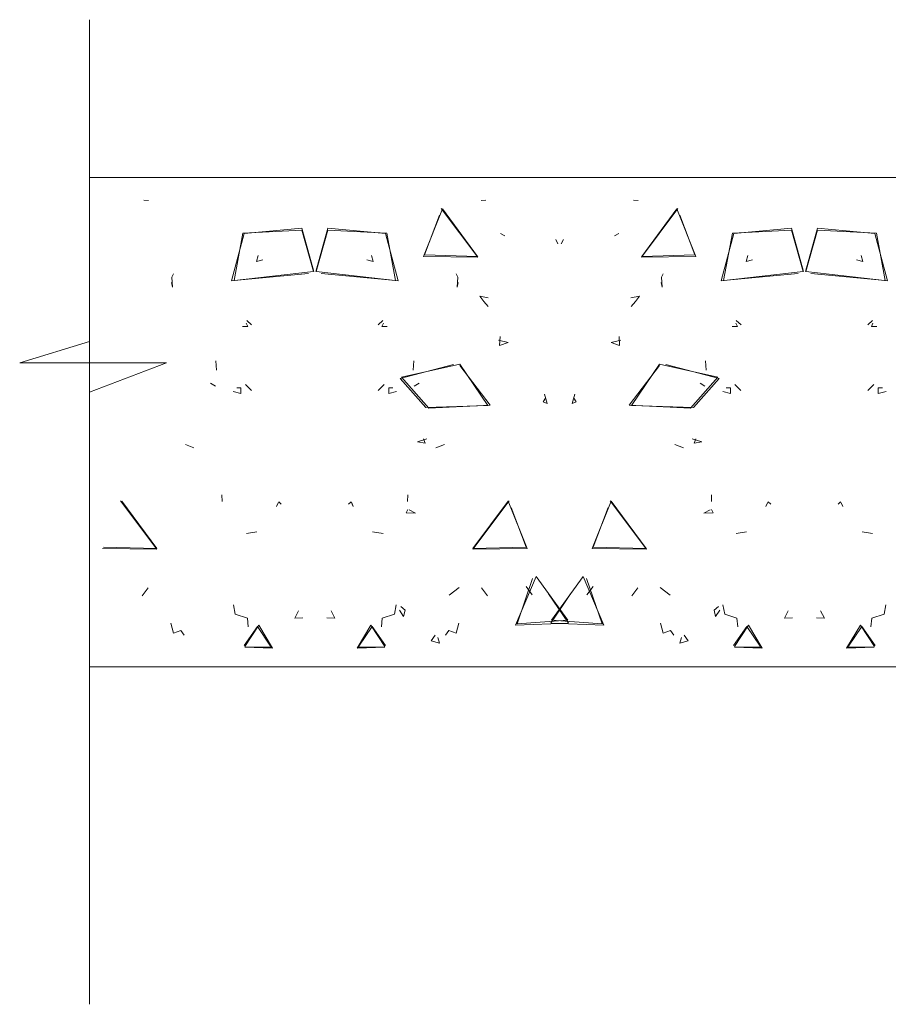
# Model space of a CAD drawing. Header units: inches. Extents: x -277 to 2553, y -4 to 683.
# Tile 2 of 10: x 60 to 136, y 209 to 295. Entities that reach past the tile are written whole.
import ezdxf

# ---------------------------------------------------------------- set-up
doc = ezdxf.new("R2010")
doc.units = ezdxf.units.IN
doc.header["$MEASUREMENT"] = 0
doc.layers.add('A-DETL-MEDM', color=33, linetype='Continuous', lineweight=30)

msp = doc.modelspace()

# ---------------------------------------------------------------- linework, layer by layer
at = {"layer": 'A-DETL-MEDM', "lineweight": 13}
for p, q in [((65.889, 295.495), (65.889, 209.014)), ((357.544, 281.637), (65.889, 281.637)), ((71.079, 279.61), (70.676, 279.639)), ((100.289, 279.61), (100.691, 279.639)), ((114.075, 279.61), (113.672, 279.639)), ((95.214, 274.708), (96.896, 278.877)), ((96.781, 278.92), (99.987, 274.651)), ((96.896, 278.877), (99.958, 274.708)), ((117.568, 278.92), (114.376, 274.651)), ((117.467, 278.877), (114.391, 274.708)), ((119.149, 274.708), (117.467, 278.877)), ((95.301, 274.838), (96.623, 278.331)), ((119.063, 274.838), (117.726, 278.331)), ((79.373, 276.75), (78.597, 272.581)), ((84.548, 276.994), (79.373, 276.75)), ((84.534, 277.181), (79.488, 276.721)), ((85.598, 273.371), (84.534, 277.181)), ((85.554, 273.386), (84.548, 276.994)), ((85.77, 273.371), (86.834, 277.181)), ((85.813, 273.386), (86.819, 276.994)), ((86.819, 276.994), (91.994, 276.75)), ((86.834, 277.181), (91.879, 276.721)), ((91.994, 276.75), (92.771, 272.581)), ((122.355, 276.75), (121.578, 272.581)), ((127.53, 276.994), (122.355, 276.75)), ((127.53, 277.181), (122.484, 276.721)), ((128.593, 273.371), (127.53, 277.181)), ((128.55, 273.386), (127.53, 276.994)), ((128.766, 273.371), (129.815, 277.181)), ((128.795, 273.386), (129.815, 276.994)), ((129.815, 277.181), (134.861, 276.721)), ((129.815, 276.994), (134.99, 276.75)), ((134.99, 276.75), (135.766, 272.581)), ((79.488, 276.721), (78.367, 272.552)), ((91.879, 276.721), (93.001, 272.552)), ((102.359, 276.52), (102, 276.706)), ((107.031, 275.801), (106.858, 276.189)), ((107.318, 275.801), (107.505, 276.189)), ((111.99, 276.52), (112.364, 276.706)), ((122.484, 276.721), (121.363, 272.552)), ((134.861, 276.721), (135.982, 272.552)), ((80.696, 274.795), (80.552, 274.263)), ((80.552, 274.263), (81.113, 274.392)), ((90.801, 274.263), (90.241, 274.392)), ((90.672, 274.795), (90.801, 274.263)), ((99.987, 274.651), (95.214, 274.708)), ((99.958, 274.708), (95.301, 274.838)), ((114.376, 274.651), (119.149, 274.708)), ((114.391, 274.708), (119.063, 274.838)), ((123.691, 274.795), (123.548, 274.263)), ((123.548, 274.263), (124.108, 274.392)), ((133.797, 274.263), (133.236, 274.392)), ((133.668, 274.795), (133.797, 274.263)), ((78.367, 272.552), (85.554, 273.386)), ((93.001, 272.552), (85.813, 273.386)), ((121.363, 272.552), (128.55, 273.386)), ((135.982, 272.552), (128.795, 273.386)), ((73.192, 271.991), (73.106, 272.423)), ((73.278, 273.17), (73.134, 272.868)), ((73.134, 272.868), (73.192, 271.991)), ((78.597, 272.581), (85.123, 273.199)), ((92.771, 272.581), (86.23, 273.199)), ((98.09, 273.17), (98.233, 272.868)), ((98.233, 272.868), (98.176, 271.991)), ((98.176, 271.991), (98.262, 272.423)), ((116.173, 271.991), (116.101, 272.423)), ((116.274, 273.17), (116.13, 272.868)), ((116.13, 272.868), (116.173, 271.991)), ((121.578, 272.581), (128.119, 273.199)), ((135.766, 272.581), (129.226, 273.199)), ((100.519, 270.741), (100.174, 271.201)), ((100.174, 271.201), (100.907, 271.057)), ((100.893, 270.295), (100.519, 270.741)), ((114.19, 271.201), (113.442, 271.057)), ((113.456, 270.295), (113.845, 270.741)), ((113.845, 270.741), (114.19, 271.201)), ((79.704, 269.088), (80.135, 268.7)), ((91.664, 269.088), (91.233, 268.7)), ((122.685, 269.088), (123.116, 268.7)), ((134.66, 269.088), (134.228, 268.7)), ((79.33, 268.556), (79.79, 268.556)), ((79.79, 268.556), (79.661, 268.843)), ((91.578, 268.556), (91.707, 268.843)), ((92.038, 268.556), (91.578, 268.556)), ((122.326, 268.556), (122.786, 268.556)), ((122.786, 268.556), (122.656, 268.843)), ((134.559, 268.556), (134.688, 268.843)), ((135.019, 268.556), (134.559, 268.556)), ((101.813, 267.348), (102.646, 267.133)), ((101.899, 266.874), (101.956, 267.679)), ((112.551, 267.348), (111.703, 267.133)), ((112.45, 266.874), (112.393, 267.679)), ((65.889, 267.219), (59.766, 265.365)), ((102.646, 267.133), (101.899, 266.874)), ((111.703, 267.133), (112.45, 266.874)), ((77.059, 264.718), (76.987, 265.523)), ((94.309, 264.718), (94.366, 265.523)), ((120.04, 264.718), (119.983, 265.523)), ((59.766, 265.365), (72.646, 265.365)), ((72.646, 265.365), (65.889, 262.777)), ((93.173, 263.97), (97.845, 265.221)), ((93.288, 264.085), (98.406, 265.25)), ((98.406, 265.25), (100.864, 261.598)), ((98.406, 265.135), (101.065, 261.641)), ((115.958, 265.135), (113.298, 261.641)), ((115.958, 265.25), (113.485, 261.598)), ((121.075, 264.085), (115.958, 265.25)), ((121.176, 263.97), (116.504, 265.221)), ((95.43, 261.44), (93.173, 263.97)), ((95.689, 261.368), (93.288, 264.085)), ((118.66, 261.368), (121.075, 264.085)), ((118.919, 261.44), (121.176, 263.97)), ((76.958, 263.309), (76.527, 263.568)), ((79.186, 263.165), (78.827, 263.165)), ((79.186, 262.648), (79.186, 263.165)), ((80.121, 262.921), (79.589, 263.453)), ((91.247, 262.921), (91.779, 263.453)), ((92.181, 262.648), (92.181, 263.165)), ((92.181, 263.165), (92.541, 263.165)), ((94.409, 263.309), (94.841, 263.568)), ((119.94, 263.309), (119.523, 263.568)), ((122.182, 263.165), (121.808, 263.165)), ((122.182, 262.648), (122.182, 263.165)), ((123.102, 262.921), (122.57, 263.453)), ((134.243, 262.921), (134.775, 263.453)), ((135.163, 262.648), (135.163, 263.165)), ((135.163, 263.165), (135.536, 263.165)), ((78.525, 262.835), (79.186, 262.648)), ((92.843, 262.835), (92.181, 262.648)), ((105.723, 261.943), (105.924, 262.26)), ((105.838, 262.59), (106.082, 261.785)), ((108.526, 262.59), (108.281, 261.785)), ((108.626, 261.943), (108.425, 262.259)), ((121.506, 262.835), (122.182, 262.648)), ((135.838, 262.835), (135.163, 262.648)), ((100.864, 261.598), (95.43, 261.44)), ((101.065, 261.641), (95.689, 261.368)), ((106.082, 261.785), (105.723, 261.943)), ((108.281, 261.785), (108.626, 261.943)), ((113.298, 261.641), (118.66, 261.368)), ((113.485, 261.598), (118.919, 261.44)), ((94.711, 258.421), (95.531, 258.68)), ((95.214, 258.68), (95.358, 258.292)), ((119.652, 258.421), (118.818, 258.68)), ((119.149, 258.68), (118.991, 258.292)), ((75.061, 257.89), (74.313, 258.191)), ((95.358, 258.292), (94.711, 258.421)), ((96.307, 257.89), (97.055, 258.191)), ((118.042, 257.89), (117.295, 258.191)), ((118.991, 258.292), (119.652, 258.421)), ((77.533, 253.175), (77.519, 253.764)), ((93.834, 253.175), (93.849, 253.764)), ((120.515, 253.175), (120.515, 253.764)), ((68.606, 253.246), (71.812, 248.977)), ((68.721, 253.203), (71.798, 249.035)), ((82.306, 252.729), (82.507, 253.146)), ((82.449, 253.06), (82.306, 252.729)), ((82.507, 253.146), (82.737, 252.93)), ((88.861, 253.146), (88.631, 252.93)), ((89.062, 252.729), (88.861, 253.146)), ((88.918, 253.06), (89.062, 252.729)), ((102.747, 253.246), (99.556, 248.977)), ((102.646, 253.203), (99.57, 249.035)), ((104.328, 249.035), (102.646, 253.203)), ((104.242, 249.164), (102.92, 252.657)), ((110.035, 249.035), (111.717, 253.203)), ((110.121, 249.164), (111.444, 252.657)), ((111.602, 253.246), (114.793, 248.977)), ((111.717, 253.203), (114.779, 249.035)), ((125.287, 252.729), (125.488, 253.146)), ((125.431, 253.06), (125.287, 252.729)), ((125.488, 253.146), (125.718, 252.93)), ((131.856, 253.146), (131.626, 252.93)), ((132.058, 252.729), (131.856, 253.146)), ((131.914, 253.06), (132.058, 252.729)), ((93.691, 252.168), (93.863, 252.47)), ((94.51, 252.14), (93.691, 252.168)), ((93.964, 252.441), (94.51, 252.14)), ((120.4, 252.441), (119.853, 252.14)), ((119.853, 252.14), (120.658, 252.168)), ((120.658, 252.168), (120.5, 252.47)), ((79.689, 250.357), (80.595, 250.501)), ((91.678, 250.357), (90.758, 250.501)), ((122.685, 250.357), (123.591, 250.501)), ((134.66, 250.357), (133.754, 250.501)), ((71.798, 249.035), (67.126, 249.164)), ((99.57, 249.035), (104.242, 249.164)), ((114.779, 249.035), (110.121, 249.164)), ((71.812, 248.977), (67.039, 249.035)), ((99.556, 248.977), (104.328, 249.035)), ((114.793, 248.977), (110.035, 249.035)), ((103.293, 242.321), (105.105, 246.576)), ((105.105, 246.576), (107.893, 242.767)), ((109.259, 246.576), (106.47, 242.767)), ((111.056, 242.321), (109.259, 246.576)), ((98.348, 245.613), (97.486, 244.938)), ((103.437, 242.436), (104.803, 246.418)), ((104.774, 244.966), (104.228, 245.714)), ((110.926, 242.436), (109.546, 246.418)), ((109.575, 244.966), (110.121, 245.714)), ((116.001, 245.613), (116.878, 244.938)), ((70.533, 244.88), (71.036, 245.585)), ((100.835, 244.88), (100.332, 245.585)), ((106.211, 245.053), (107.951, 242.494)), ((108.138, 245.053), (106.398, 242.494)), ((113.528, 244.88), (114.031, 245.585)), ((78.683, 243.285), (78.539, 244.104)), ((92.684, 243.285), (92.828, 244.104)), ((93.245, 243.946), (93.604, 243.63)), ((121.118, 243.946), (120.745, 243.63)), ((121.679, 243.285), (121.521, 244.104)), ((135.666, 243.285), (135.824, 244.104)), ((79.761, 242.925), (78.683, 243.285)), ((84.261, 243.572), (83.93, 242.94)), ((87.107, 243.572), (87.438, 242.94)), ((91.606, 242.925), (92.684, 243.285)), ((93.475, 243.069), (93.116, 243.63)), ((93.604, 243.63), (93.475, 243.069)), ((120.745, 243.63), (120.874, 243.069)), ((120.874, 243.069), (121.248, 243.63)), ((122.743, 242.925), (121.679, 243.285)), ((127.256, 243.572), (126.911, 242.94)), ((130.088, 243.572), (130.433, 242.94)), ((134.602, 242.925), (135.666, 243.285)), ((73.278, 241.603), (73.034, 242.48)), ((79.474, 240.539), (80.638, 242.206)), ((79.546, 240.438), (80.753, 242.321)), ((79.833, 242.178), (79.761, 242.925)), ((80.638, 242.206), (81.803, 240.467)), ((80.753, 242.321), (81.975, 240.295)), ((83.93, 242.94), (84.62, 242.968)), ((87.438, 242.94), (86.748, 242.968)), ((90.614, 242.321), (89.393, 240.295)), ((90.729, 242.206), (89.551, 240.467)), ((91.822, 240.438), (90.614, 242.321)), ((91.894, 240.539), (90.729, 242.206)), ((91.534, 242.178), (91.606, 242.925)), ((98.09, 241.603), (98.334, 242.48)), ((107.951, 242.494), (103.293, 242.321)), ((107.893, 242.767), (103.437, 242.436)), ((106.398, 242.494), (111.056, 242.321)), ((106.47, 242.767), (110.926, 242.436)), ((116.26, 241.603), (116.03, 242.48)), ((122.455, 240.539), (123.62, 242.206)), ((122.527, 240.438), (123.749, 242.321)), ((122.829, 242.178), (122.743, 242.925)), ((123.62, 242.206), (124.798, 240.467)), ((123.749, 242.321), (124.971, 240.295)), ((126.911, 242.94), (127.616, 242.968)), ((130.433, 242.94), (129.729, 242.968)), ((133.596, 242.321), (132.374, 240.295)), ((133.725, 242.206), (132.546, 240.467)), ((134.818, 240.438), (133.596, 242.321)), ((134.89, 240.539), (133.725, 242.206)), ((134.516, 242.178), (134.602, 242.925)), ((73.911, 241.833), (73.278, 241.603)), ((74.198, 241.43), (73.911, 241.833)), ((95.904, 240.927), (96.235, 241.43)), ((97.17, 241.43), (97.443, 241.833)), ((97.443, 241.833), (98.09, 241.603)), ((116.906, 241.833), (116.26, 241.603)), ((117.194, 241.43), (116.906, 241.833)), ((118.459, 240.927), (118.128, 241.43)), ((96.623, 240.726), (95.904, 240.927)), ((96.494, 241.243), (96.623, 240.726)), ((117.87, 241.243), (117.726, 240.726)), ((117.726, 240.726), (118.459, 240.927)), ((81.975, 240.295), (79.546, 240.395)), ((79.546, 240.395), (81.874, 240.381)), ((89.393, 240.295), (91.822, 240.395)), ((91.822, 240.395), (89.493, 240.381)), ((124.971, 240.295), (122.541, 240.395)), ((122.541, 240.395), (124.87, 240.381)), ((132.374, 240.295), (134.803, 240.395)), ((134.803, 240.395), (132.475, 240.381)), ((369.49, 238.656), (65.889, 238.656))]:
    msp.add_line(p, q, dxfattribs=at)

doc.saveas('drawing.dxf')
